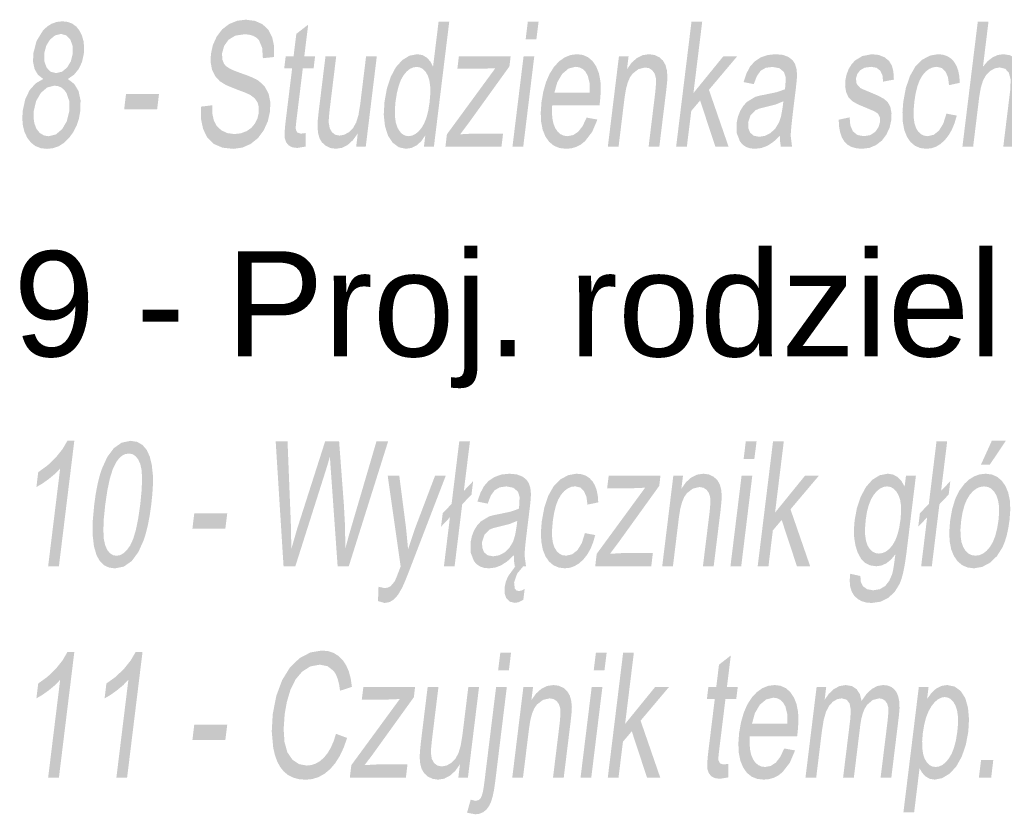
# Model space of a CAD drawing. Header units: millimetres. Extents: x 116 to 15750, y -6945 to 9999.
# Tile 78 of 150: x 6758 to 6958, y -1807 to -1646. Entities that reach past the tile are written whole.
import ezdxf

# ---------------------------------------------------------------- set-up
doc = ezdxf.new("R2010")
doc.units = ezdxf.units.MM
doc.layers.get('0').update_dxf_attribs({"color": 252})
doc.styles.get("Standard").update_dxf_attribs({"font": 'simplex.shx'})

msp = doc.modelspace()

# ---------------------------------------------------------------- hatches: boundary and pattern name
h = msp.add_hatch(color=7)
h.paths.add_polyline_path([(6762.32, -1657.72), (6761.24, -1656.86), (6760.55, -1655.7), (6760.24, -1654.25), (6760.29, -1652.54), (6760.95, -1649.99), (6762.25, -1647.88), (6763.11, -1647.05), (6764.05, -1646.46), (6765.08, -1646.11), (6766.2, -1645.99), (6767.29, -1646.11), (6768.24, -1646.47), (6769.05, -1647.07), (6769.71, -1647.92), (6770.2, -1648.94), (6770.51, -1650.06), (6770.63, -1651.29), (6770.56, -1652.63), (6770.19, -1654.28), (6769.52, -1655.7), (6768.56, -1656.86), (6767.31, -1657.72), (6768.62, -1658.72), (6769.49, -1660.18), (6769.9, -1662.05), (6769.85, -1664.24), (6769.56, -1665.8), (6769.08, -1667.24), (6768.41, -1668.54), (6767.56, -1669.71), (6766.58, -1670.68), (6765.49, -1671.38), (6764.32, -1671.79), (6763.05, -1671.93), (6761.82, -1671.79), (6760.74, -1671.37), (6759.83, -1670.68), (6759.08, -1669.71), (6758.51, -1668.52), (6758.17, -1667.2), (6758.05, -1665.74), (6758.15, -1664.15), (6758.64, -1661.88), (6759.53, -1660), (6760.77, -1658.6)])
h.paths.add_polyline_path([(6762.53, -1652.44), (6762.53, -1654.07), (6762.98, -1655.38), (6763.81, -1656.24), (6764.95, -1656.52), (6766.13, -1656.24), (6767.16, -1655.39), (6767.92, -1654.13), (6768.31, -1652.61), (6768.3, -1651.03), (6767.83, -1649.72), (6767.01, -1648.85), (6765.91, -1648.55), (6764.73, -1648.84), (6763.69, -1649.7), (6762.92, -1650.95)])
h.paths.add_polyline_path([(6760.39, -1664.17), (6760.33, -1665.49), (6760.51, -1666.75), (6760.93, -1667.86), (6761.59, -1668.68), (6762.44, -1669.2), (6763.39, -1669.36), (6764.86, -1669.01), (6766.15, -1667.93), (6767.11, -1666.3), (6767.61, -1664.27), (6767.61, -1662.22), (6767.03, -1660.55), (6766.55, -1659.9), (6765.98, -1659.44), (6765.32, -1659.17), (6764.58, -1659.07), (6763.12, -1659.44), (6761.84, -1660.53), (6760.88, -1662.17)])
h = msp.add_hatch(color=7)
h.dxf.hatch_style = 2
h.paths.add_polyline_path([(6794.41, -1663.34), (6796.67, -1663.06), (6796.71, -1664.8), (6797.02, -1666.19), (6797.61, -1667.29), (6798.56, -1668.17), (6799.78, -1668.73), (6801.2, -1668.92), (6802.49, -1668.77), (6803.65, -1668.34), (6804.63, -1667.67), (6805.37, -1666.78), (6805.88, -1665.74), (6806.15, -1664.6), (6806.16, -1663.48), (6805.91, -1662.51), (6805.37, -1661.69), (6804.5, -1661.01), (6804.06, -1660.79), (6803.41, -1660.5), (6802.55, -1660.17), (6801.48, -1659.77), (6799.5, -1658.96), (6798.25, -1658.19), (6797.27, -1657.12), (6796.64, -1655.82), (6796.36, -1654.33), (6796.41, -1652.66), (6796.82, -1650.8), (6797.61, -1649.07), (6798.73, -1647.6), (6800.15, -1646.53), (6801.78, -1645.87), (6803.52, -1645.66), (6805.35, -1645.89), (6806.89, -1646.57), (6808.09, -1647.69), (6808.89, -1649.25), (6809.28, -1651.13), (6809.27, -1653.25), (6806.99, -1653.49), (6806.84, -1651.38), (6806.2, -1649.85), (6805.68, -1649.32), (6805.01, -1648.93), (6804.2, -1648.7), (6803.25, -1648.62), (6801.37, -1648.9), (6800, -1649.74), (6799.12, -1650.97), (6798.7, -1652.44), (6798.71, -1653.68), (6799.11, -1654.69), (6799.53, -1655.13), (6800.23, -1655.59), (6801.19, -1656.04), (6802.43, -1656.5), (6803.7, -1656.95), (6804.75, -1657.37), (6805.57, -1657.76), (6806.18, -1658.12), (6807.38, -1659.28), (6808.15, -1660.71), (6808.5, -1662.4), (6808.44, -1664.32), (6808, -1666.29), (6807.16, -1668.15), (6805.98, -1669.75), (6804.49, -1670.94), (6802.78, -1671.68), (6800.94, -1671.93), (6798.75, -1671.68), (6797.02, -1670.93), (6795.71, -1669.67), (6794.83, -1667.9), (6794.38, -1665.75)])
h = msp.add_hatch(color=7)
h.paths.add_polyline_path([(6839.74, -1671.5), (6840.03, -1669.17), (6839.2, -1670.37), (6838.26, -1671.23), (6837.23, -1671.74), (6836.09, -1671.91), (6834.65, -1671.61), (6833.41, -1670.7), (6832.44, -1669.25), (6831.82, -1667.31), (6831.57, -1664.98), (6831.73, -1662.31), (6832.21, -1659.68), (6832.98, -1657.31), (6834.03, -1655.33), (6835.33, -1653.88), (6836.8, -1652.98), (6838.36, -1652.68), (6839.44, -1652.85), (6840.35, -1653.38), (6841.07, -1654.19), (6841.6, -1655.21), (6842.72, -1646.09), (6844.89, -1646.09), (6841.77, -1671.5)])
h.paths.add_polyline_path([(6833.97, -1662.31), (6833.83, -1663.97), (6833.85, -1665.4), (6834.03, -1666.61), (6834.36, -1667.6), (6834.81, -1668.36), (6835.34, -1668.91), (6835.94, -1669.24), (6836.61, -1669.35), (6837.31, -1669.24), (6837.98, -1668.93), (6838.63, -1668.41), (6839.25, -1667.68), (6839.8, -1666.73), (6840.26, -1665.57), (6840.62, -1664.18), (6840.88, -1662.57), (6841.03, -1660.81), (6841.02, -1659.3), (6840.86, -1658.04), (6840.54, -1657.03), (6840.09, -1656.26), (6839.56, -1655.7), (6838.95, -1655.37), (6838.25, -1655.26), (6837.53, -1655.37), (6836.85, -1655.69), (6836.21, -1656.22), (6835.6, -1656.96), (6835.05, -1657.93), (6834.6, -1659.15), (6834.24, -1660.61)])
h = msp.add_hatch(color=7)
h.paths.add_polyline_path([(6860.43, -1649.68), (6860.87, -1646.09), (6863.06, -1646.09), (6862.61, -1649.68)])
h.paths.add_polyline_path([(6857.75, -1671.5), (6860.01, -1653.09), (6862.19, -1653.09), (6859.94, -1671.5)])
h = msp.add_hatch(color=7)
h.dxf.hatch_style = 2
h.paths.add_polyline_path([(6891.04, -1671.5), (6894.16, -1646.09), (6896.34, -1646.09), (6894.56, -1660.58), (6900.65, -1653.09), (6903.47, -1653.09), (6897.71, -1659.92), (6901.71, -1671.5), (6899.02, -1671.5), (6895.92, -1662.09), (6894.12, -1664.21), (6893.22, -1671.5)])
h = msp.add_hatch(color=7)
h.dxf.hatch_style = 2
h.paths.add_polyline_path([(6949.27, -1671.5), (6952.39, -1646.09), (6954.57, -1646.09), (6953.45, -1655.21), (6954.4, -1654.1), (6955.41, -1653.31), (6956.48, -1652.83), (6957.62, -1652.68), (6958.93, -1652.88), (6960, -1653.48), (6960.79, -1654.44), (6961.24, -1655.71), (6961.37, -1657.45), (6961.19, -1659.84), (6959.76, -1671.5), (6957.58, -1671.5), (6959.01, -1659.84), (6959.08, -1657.82), (6958.71, -1656.43), (6957.96, -1655.63), (6956.84, -1655.37), (6955.87, -1655.55), (6954.92, -1656.08), (6954.08, -1656.93), (6953.46, -1658.03), (6953.01, -1659.5), (6952.68, -1661.43), (6951.45, -1671.5)])
h = msp.add_hatch(color=7)
h.dxf.hatch_style = 2
h.paths.add_polyline_path([(6815.69, -1668.71), (6815.67, -1671.47), (6813.98, -1671.74), (6812.94, -1671.61), (6812.2, -1671.2), (6811.72, -1670.58), (6811.45, -1669.79), (6811.4, -1669.23), (6811.42, -1668.43), (6811.5, -1667.39), (6811.64, -1666.11), (6812.94, -1655.52), (6811.33, -1655.52), (6811.63, -1653.09), (6813.23, -1653.09), (6813.79, -1648.54), (6816.2, -1646.67), (6815.41, -1653.09), (6817.6, -1653.09), (6817.31, -1655.52), (6815.11, -1655.52), (6813.79, -1666.28), (6813.68, -1667.38), (6813.69, -1668), (6813.98, -1668.61), (6814.71, -1668.83)])
h = msp.add_hatch(color=7)
h.dxf.hatch_style = 2
h.paths.add_polyline_path([(6825.96, -1671.5), (6826.29, -1668.79), (6825.3, -1670.16), (6824.23, -1671.13), (6823.06, -1671.72), (6821.82, -1671.91), (6820.73, -1671.76), (6819.76, -1671.29), (6818.98, -1670.59), (6818.48, -1669.72), (6818.21, -1668.67), (6818.1, -1667.41), (6818.14, -1666.22), (6818.32, -1664.5), (6819.72, -1653.09), (6821.9, -1653.09), (6820.65, -1663.3), (6820.52, -1664.43), (6820.43, -1665.35), (6820.39, -1666.07), (6820.38, -1666.59), (6820.57, -1667.69), (6821.02, -1668.53), (6821.7, -1669.06), (6822.59, -1669.23), (6823.56, -1669.05), (6824.51, -1668.51), (6825.35, -1667.66), (6825.97, -1666.55), (6826.43, -1665.04), (6826.77, -1662.96), (6827.98, -1653.09), (6830.16, -1653.09), (6827.91, -1671.5)])
h = msp.add_hatch(color=7)
h.dxf.hatch_style = 2
h.paths.add_polyline_path([(6844.11, -1671.5), (6844.42, -1668.97), (6854.27, -1655.52), (6851.8, -1655.62), (6846.55, -1655.62), (6846.85, -1653.09), (6857.38, -1653.09), (6857.13, -1655.16), (6848.72, -1666.84), (6847.11, -1668.97), (6849.88, -1668.81), (6855.84, -1668.81), (6855.51, -1671.5)])
h = msp.add_hatch(color=7)
h.paths.add_polyline_path([(6872.83, -1665.57), (6875.03, -1665.97), (6873.96, -1668.48), (6872.51, -1670.36), (6871.66, -1671.04), (6870.73, -1671.53), (6869.72, -1671.82), (6868.63, -1671.91), (6867.31, -1671.76), (6866.18, -1671.29), (6865.22, -1670.51), (6864.46, -1669.43), (6863.9, -1668.06), (6863.58, -1666.44), (6863.5, -1664.57), (6863.65, -1662.45), (6864.03, -1660.26), (6864.58, -1658.33), (6865.31, -1656.66), (6866.21, -1655.24), (6867.25, -1654.12), (6868.38, -1653.32), (6869.59, -1652.84), (6870.88, -1652.68), (6872.09, -1652.83), (6873.15, -1653.31), (6874.05, -1654.09), (6874.79, -1655.19), (6875.34, -1656.58), (6875.65, -1658.22), (6875.72, -1660.11), (6875.56, -1662.26), (6875.45, -1663.1), (6865.83, -1663.1), (6865.78, -1664.52), (6865.87, -1665.77), (6866.1, -1666.84), (6866.47, -1667.74), (6866.95, -1668.44), (6867.53, -1668.95), (6868.2, -1669.25), (6868.97, -1669.35), (6870.1, -1669.12), (6871.12, -1668.45), (6872.03, -1667.28)])
h.paths.add_polyline_path([(6866.27, -1660.53), (6873.46, -1660.53), (6873.43, -1658.5), (6873.07, -1657.05), (6872.61, -1656.26), (6872.04, -1655.69), (6871.36, -1655.36), (6870.58, -1655.24), (6869.15, -1655.6), (6867.87, -1656.68), (6866.87, -1658.37)])
h = msp.add_hatch(color=7)
h.dxf.hatch_style = 2
h.paths.add_polyline_path([(6877.15, -1671.5), (6879.41, -1653.09), (6881.37, -1653.09), (6881.05, -1655.71), (6882.01, -1654.38), (6883.07, -1653.44), (6884.24, -1652.87), (6885.53, -1652.68), (6886.62, -1652.83), (6887.6, -1653.28), (6888.36, -1653.97), (6888.86, -1654.84), (6889.15, -1655.91), (6889.26, -1657.15), (6889.21, -1658.34), (6889.01, -1660.18), (6887.62, -1671.5), (6885.44, -1671.5), (6886.81, -1660.3), (6886.95, -1658.64), (6886.91, -1657.45), (6886.66, -1656.61), (6886.19, -1655.95), (6885.53, -1655.52), (6884.73, -1655.38), (6883.39, -1655.7), (6882.17, -1656.65), (6881.63, -1657.42), (6881.18, -1658.48), (6880.83, -1659.82), (6880.56, -1661.45), (6879.33, -1671.5)])
h = msp.add_hatch(color=7)
h.paths.add_polyline_path([(6912.19, -1669.23), (6910.84, -1670.49), (6909.59, -1671.31), (6908.38, -1671.76), (6907.11, -1671.91), (6906.12, -1671.82), (6905.28, -1671.54), (6904.58, -1671.08), (6904.03, -1670.43), (6903.38, -1668.75), (6903.35, -1666.65), (6903.62, -1665.35), (6904.09, -1664.18), (6904.71, -1663.17), (6905.44, -1662.38), (6907.13, -1661.36), (6907.97, -1661.12), (6909.13, -1660.89), (6911.49, -1660.4), (6913.16, -1659.82), (6913.23, -1659.29), (6913.27, -1659), (6913.32, -1657.38), (6912.99, -1656.32), (6912.04, -1655.52), (6910.62, -1655.26), (6909.26, -1655.45), (6908.25, -1656.03), (6907.48, -1657.1), (6906.83, -1658.76), (6904.75, -1658.35), (6905.35, -1656.58), (6906.09, -1655.18), (6907.04, -1654.12), (6908.25, -1653.33), (6909.68, -1652.84), (6911.26, -1652.68), (6912.74, -1652.81), (6913.87, -1653.23), (6914.69, -1653.86), (6915.21, -1654.63), (6915.51, -1655.58), (6915.63, -1656.75), (6915.58, -1657.87), (6915.39, -1659.63), (6914.88, -1663.78), (6914.65, -1665.76), (6914.48, -1667.34), (6914.38, -1668.52), (6914.34, -1669.29), (6914.62, -1671.5), (6912.34, -1671.5), (6912.19, -1670.45)])
h.paths.add_polyline_path([(6912.85, -1662.26), (6911.29, -1662.9), (6909.15, -1663.44), (6907.96, -1663.74), (6907.17, -1664.07), (6906.18, -1665.08), (6905.69, -1666.56), (6905.72, -1667.7), (6906.1, -1668.64), (6906.83, -1669.26), (6907.93, -1669.47), (6909.15, -1669.27), (6910.28, -1668.68), (6911.24, -1667.75), (6911.98, -1666.52), (6912.4, -1665.22), (6912.71, -1663.4)])
h = msp.add_hatch(color=7)
h.dxf.hatch_style = 2
h.paths.add_polyline_path([(6924.11, -1666), (6926.33, -1665.52), (6926.47, -1667.16), (6926.99, -1668.36), (6927.9, -1669.1), (6929.19, -1669.35), (6930.53, -1669.13), (6931.54, -1668.47), (6932.2, -1667.52), (6932.52, -1666.42), (6932.47, -1665.48), (6932.08, -1664.76), (6931.35, -1664.28), (6929.98, -1663.7), (6928.04, -1662.89), (6926.82, -1662.2), (6926.1, -1661.45), (6925.64, -1660.45), (6925.42, -1659.28), (6925.46, -1657.98), (6925.71, -1656.8), (6926.13, -1655.7), (6926.72, -1654.74), (6927.42, -1653.96), (6928.92, -1653.05), (6930.86, -1652.68), (6932.26, -1652.83), (6933.44, -1653.3), (6934.34, -1654.04), (6934.92, -1654.99), (6935.23, -1656.24), (6935.33, -1657.84), (6933.14, -1658.26), (6933.01, -1657), (6932.57, -1656.04), (6931.8, -1655.44), (6930.7, -1655.24), (6929.38, -1655.42), (6928.46, -1655.95), (6927.88, -1656.73), (6927.61, -1657.62), (6927.75, -1658.71), (6928.49, -1659.54), (6929.09, -1659.83), (6930.31, -1660.34), (6932.18, -1661.14), (6933.37, -1661.79), (6934.11, -1662.47), (6934.61, -1663.42), (6934.85, -1664.63), (6934.8, -1666.09), (6934.46, -1667.61), (6933.8, -1669.03), (6932.88, -1670.25), (6931.7, -1671.16), (6930.35, -1671.73), (6928.89, -1671.91), (6927.72, -1671.82), (6926.72, -1671.54), (6925.9, -1671.08), (6925.25, -1670.42), (6924.75, -1669.59), (6924.4, -1668.57), (6924.18, -1667.38)])
h = msp.add_hatch(color=7)
h.dxf.hatch_style = 2
h.paths.add_polyline_path([(6946.02, -1664.76), (6948.12, -1665.16), (6947.69, -1666.66), (6947.14, -1667.99), (6946.48, -1669.14), (6945.71, -1670.12), (6944.85, -1670.91), (6943.93, -1671.47), (6942.96, -1671.8), (6941.93, -1671.91), (6940.69, -1671.76), (6939.62, -1671.3), (6938.71, -1670.53), (6937.98, -1669.45), (6937.44, -1668.08), (6937.14, -1666.44), (6937.08, -1664.54), (6937.24, -1662.37), (6937.76, -1659.57), (6938.58, -1657.15), (6939.69, -1655.19), (6941.09, -1653.8), (6942.67, -1652.96), (6944.3, -1652.68), (6945.29, -1652.77), (6946.17, -1653.06), (6946.92, -1653.53), (6947.55, -1654.19), (6948.06, -1655.03), (6948.42, -1656.03), (6948.65, -1657.19), (6948.73, -1658.5), (6946.55, -1658.97), (6946.33, -1657.35), (6945.82, -1656.18), (6945.05, -1655.48), (6944.07, -1655.24), (6943.27, -1655.35), (6942.52, -1655.67), (6941.83, -1656.19), (6941.18, -1656.93), (6940.61, -1657.9), (6940.14, -1659.11), (6939.77, -1660.57), (6939.5, -1662.28), (6939.35, -1664.01), (6939.35, -1665.48), (6939.51, -1666.7), (6939.83, -1667.67), (6940.27, -1668.4), (6940.82, -1668.93), (6941.47, -1669.24), (6942.22, -1669.35), (6943.43, -1669.07), (6944.5, -1668.22), (6945.38, -1666.79)])
h = msp.add_hatch(color=7)
h.dxf.hatch_style = 2
h.paths.add_polyline_path([(6778.77, -1663.87), (6779.16, -1660.74), (6785.86, -1660.74), (6785.48, -1663.87)])
h = msp.add_hatch(color=7)
h.dxf.hatch_style = 2
h.paths.add_polyline_path([(6765.5, -1756.82), (6763.31, -1756.82), (6765.75, -1736.94), (6764.71, -1738.02), (6763.42, -1739.09), (6762.09, -1740.03), (6760.92, -1740.71), (6761.29, -1737.69), (6763.17, -1736.33), (6764.86, -1734.71), (6766.24, -1732.99), (6767.22, -1731.31), (6768.63, -1731.31)])
h = msp.add_hatch(color=7)
h.paths.add_polyline_path([(6772.68, -1744.29), (6772.98, -1742.15), (6773.34, -1740.23), (6773.75, -1738.53), (6774.22, -1737.04), (6775.33, -1734.61), (6776.67, -1732.8), (6778.25, -1731.69), (6780.07, -1731.31), (6781.39, -1731.52), (6782.49, -1732.14), (6783.35, -1733.14), (6783.98, -1734.51), (6784.39, -1736.23), (6784.61, -1738.29), (6784.64, -1739.5), (6784.59, -1740.91), (6784.47, -1742.5), (6784.28, -1744.29), (6783.98, -1746.42), (6783.62, -1748.33), (6783.21, -1750.03), (6782.75, -1751.51), (6781.65, -1753.95), (6780.31, -1755.76), (6778.72, -1756.88), (6776.89, -1757.26), (6775.69, -1757.09), (6774.67, -1756.6), (6773.83, -1755.78), (6773.17, -1754.62), (6772.63, -1752.79), (6772.36, -1750.45), (6772.38, -1747.62)])
h.paths.add_polyline_path([(6774.92, -1744.29), (6774.63, -1747.16), (6774.54, -1749.51), (6774.64, -1751.33), (6774.93, -1752.62), (6775.36, -1753.53), (6775.88, -1754.17), (6776.5, -1754.56), (6777.2, -1754.69), (6777.94, -1754.56), (6778.65, -1754.17), (6779.33, -1753.52), (6779.99, -1752.61), (6780.59, -1751.31), (6781.14, -1749.49), (6781.62, -1747.15), (6782.04, -1744.29), (6782.32, -1741.42), (6782.42, -1739.07), (6782.32, -1737.25), (6782.03, -1735.96), (6781.6, -1735.06), (6781.07, -1734.41), (6780.45, -1734.02), (6779.73, -1733.89), (6779, -1734.01), (6778.32, -1734.35), (6777.69, -1734.92), (6777.11, -1735.72), (6776.44, -1737.12), (6775.85, -1739.02), (6775.35, -1741.41)])
h = msp.add_hatch(color=7)
h.dxf.hatch_style = 2
h.paths.add_polyline_path([(6811.19, -1756.82), (6809.59, -1731.42), (6812, -1731.42), (6812.67, -1748.07), (6812.78, -1753.27), (6813.31, -1751.45), (6813.71, -1750.06), (6813.99, -1749.1), (6814.16, -1748.57), (6819.65, -1731.42), (6822.49, -1731.42), (6823.46, -1744.28), (6823.71, -1748.92), (6823.74, -1753.27), (6824.44, -1750.69), (6825.3, -1747.74), (6830.09, -1731.42), (6832.46, -1731.42), (6824.46, -1756.82), (6822.19, -1756.82), (6820.82, -1737.46), (6820.74, -1736.37), (6820.68, -1735.51), (6820.65, -1734.88), (6820.63, -1734.48), (6820.16, -1736.11), (6819.74, -1737.46), (6813.59, -1756.82)])
h = msp.add_hatch(color=7)
h.dxf.hatch_style = 2
h.paths.add_polyline_path([(6845.03, -1746.87), (6843.22, -1748.78), (6843.56, -1746.05), (6845.37, -1744.14), (6846.93, -1731.42), (6849.1, -1731.42), (6847.86, -1741.5), (6849.75, -1739.51), (6849.42, -1742.23), (6847.53, -1744.22), (6845.98, -1756.82), (6843.81, -1756.82)])
h = msp.add_hatch(color=7)
h.paths.add_polyline_path([(6904.77, -1735), (6905.21, -1731.42), (6907.4, -1731.42), (6906.95, -1735)])
h.paths.add_polyline_path([(6902.09, -1756.82), (6904.35, -1738.42), (6906.53, -1738.42), (6904.28, -1756.82)])
h = msp.add_hatch(color=7)
h.dxf.hatch_style = 2
h.paths.add_polyline_path([(6907.63, -1756.82), (6910.75, -1731.42), (6912.94, -1731.42), (6911.16, -1745.91), (6917.24, -1738.42), (6920.06, -1738.42), (6914.3, -1745.24), (6918.3, -1756.82), (6915.61, -1756.82), (6912.51, -1747.41), (6910.71, -1749.53), (6909.82, -1756.82)])
h = msp.add_hatch(color=7)
h.dxf.hatch_style = 2
h.paths.add_polyline_path([(6942.1, -1746.87), (6940.29, -1748.78), (6940.62, -1746.05), (6942.44, -1744.14), (6944, -1731.42), (6946.17, -1731.42), (6944.93, -1741.5), (6946.81, -1739.51), (6946.48, -1742.23), (6944.59, -1744.22), (6943.05, -1756.82), (6940.88, -1756.82)])
h = msp.add_hatch(color=7)
h.paths.add_polyline_path([(6946.76, -1747.62), (6947.18, -1745.23), (6947.8, -1743.17), (6948.64, -1741.45), (6949.69, -1740.05), (6950.67, -1739.15), (6951.71, -1738.51), (6952.82, -1738.13), (6953.99, -1738), (6955.24, -1738.16), (6956.32, -1738.62), (6957.25, -1739.4), (6958.02, -1740.49), (6958.59, -1741.85), (6958.92, -1743.45), (6959.01, -1745.29), (6958.86, -1747.36), (6958.61, -1749.04), (6958.29, -1750.54), (6957.89, -1751.84), (6957.43, -1752.95), (6956.29, -1754.76), (6954.87, -1756.11), (6953.28, -1756.96), (6951.62, -1757.24), (6950.35, -1757.08), (6949.25, -1756.62), (6948.32, -1755.85), (6947.55, -1754.76), (6946.99, -1753.39), (6946.67, -1751.74), (6946.6, -1749.81)])
h.paths.add_polyline_path([(6949.01, -1747.62), (6948.87, -1749.28), (6948.9, -1750.71), (6949.08, -1751.92), (6949.43, -1752.91), (6949.91, -1753.68), (6950.49, -1754.23), (6951.16, -1754.56), (6951.94, -1754.67), (6952.73, -1754.56), (6953.48, -1754.23), (6954.19, -1753.68), (6954.86, -1752.91), (6955.45, -1751.91), (6955.94, -1750.68), (6956.32, -1749.21), (6956.6, -1747.52), (6956.73, -1745.92), (6956.7, -1744.52), (6956.5, -1743.33), (6956.15, -1742.34), (6955.67, -1741.57), (6955.09, -1741.02), (6954.43, -1740.69), (6953.67, -1740.58), (6952.87, -1740.69), (6952.11, -1741.02), (6951.4, -1741.57), (6950.73, -1742.34), (6950.14, -1743.32), (6949.65, -1744.53), (6949.28, -1745.97)])
h.paths.add_polyline_path([(6953.05, -1736.13), (6955.26, -1731.28), (6958.12, -1731.28), (6954.86, -1736.13)])
h = msp.add_hatch(color=7)
h.paths.add_polyline_path([(6858.06, -1754.55), (6856.71, -1755.81), (6855.47, -1756.63), (6854.25, -1757.09), (6852.99, -1757.24), (6852, -1757.15), (6851.16, -1756.87), (6850.46, -1756.41), (6849.91, -1755.76), (6849.26, -1754.07), (6849.23, -1751.97), (6849.5, -1750.68), (6849.96, -1749.5), (6850.59, -1748.49), (6851.31, -1747.71), (6853.01, -1746.68), (6853.84, -1746.45), (6855, -1746.22), (6857.36, -1745.72), (6859.03, -1745.14), (6859.11, -1744.62), (6859.15, -1744.33), (6859.2, -1742.7), (6858.86, -1741.64), (6857.92, -1740.85), (6856.5, -1740.58), (6855.14, -1740.78), (6854.13, -1741.36), (6853.36, -1742.42), (6852.71, -1744.08), (6850.62, -1743.67), (6851.23, -1741.9), (6851.97, -1740.51), (6852.92, -1739.44), (6854.13, -1738.65), (6855.56, -1738.16), (6857.14, -1738), (6858.62, -1738.14), (6859.75, -1738.56), (6860.56, -1739.18), (6861.09, -1739.95), (6861.39, -1740.9), (6861.51, -1742.07), (6861.46, -1743.2), (6861.27, -1744.95), (6860.76, -1749.11), (6860.52, -1751.09), (6860.35, -1752.66), (6860.25, -1753.84), (6860.22, -1754.62), (6860.5, -1756.82), (6858.22, -1756.82), (6858.07, -1755.77)])
h.paths.add_polyline_path([(6858.73, -1747.59), (6857.17, -1748.23), (6855.03, -1748.76), (6853.84, -1749.06), (6853.04, -1749.39), (6852.06, -1750.4), (6851.57, -1751.88), (6851.6, -1753.03), (6851.97, -1753.97), (6852.71, -1754.59), (6853.81, -1754.8), (6855.02, -1754.6), (6856.15, -1754.01), (6857.12, -1753.07), (6857.86, -1751.85), (6858.28, -1750.54), (6858.59, -1748.73)])
h.paths.add_polyline_path([(6859.95, -1756.82), (6858.7, -1758.32), (6858.09, -1760.13), (6858.22, -1761.36), (6858.54, -1761.74), (6859.07, -1761.87), (6859.65, -1761.75), (6860.23, -1761.45), (6859.95, -1763.67), (6859.04, -1764.12), (6858.23, -1764.27), (6857.18, -1764.02), (6856.49, -1763.33), (6856.15, -1762.32), (6856.16, -1761.09), (6856.4, -1759.97), (6856.86, -1758.86), (6858.35, -1756.82)])
h = msp.add_hatch(color=7)
h.dxf.hatch_style = 2
h.paths.add_polyline_path([(6872.49, -1750.08), (6874.58, -1750.48), (6874.15, -1751.98), (6873.61, -1753.31), (6872.95, -1754.46), (6872.17, -1755.45), (6871.31, -1756.23), (6870.39, -1756.79), (6869.42, -1757.13), (6868.39, -1757.24), (6867.15, -1757.08), (6866.08, -1756.62), (6865.18, -1755.85), (6864.44, -1754.77), (6863.91, -1753.4), (6863.61, -1751.77), (6863.54, -1749.86), (6863.71, -1747.69), (6864.23, -1744.89), (6865.04, -1742.47), (6866.15, -1740.52), (6867.56, -1739.12), (6869.13, -1738.28), (6870.77, -1738), (6871.76, -1738.1), (6872.63, -1738.38), (6873.38, -1738.86), (6874.02, -1739.52), (6874.52, -1740.36), (6874.88, -1741.36), (6875.11, -1742.51), (6875.2, -1743.83), (6873.01, -1744.29), (6872.79, -1742.67), (6872.28, -1741.5), (6871.52, -1740.8), (6870.54, -1740.57), (6869.74, -1740.67), (6868.99, -1740.99), (6868.29, -1741.52), (6867.65, -1742.26), (6867.07, -1743.23), (6866.6, -1744.44), (6866.23, -1745.9), (6865.96, -1747.6), (6865.81, -1749.33), (6865.81, -1750.81), (6865.97, -1752.03), (6866.29, -1752.99), (6866.74, -1753.73), (6867.28, -1754.25), (6867.93, -1754.57), (6868.68, -1754.67), (6869.9, -1754.39), (6870.97, -1753.55), (6871.85, -1752.12)])
h = msp.add_hatch(color=7)
h.dxf.hatch_style = 2
h.paths.add_polyline_path([(6888.21, -1756.82), (6890.47, -1738.42), (6892.43, -1738.42), (6892.11, -1741.04), (6893.06, -1739.71), (6894.12, -1738.76), (6895.3, -1738.19), (6896.58, -1738), (6897.68, -1738.15), (6898.65, -1738.6), (6899.41, -1739.29), (6899.92, -1740.17), (6900.2, -1741.23), (6900.32, -1742.47), (6900.26, -1743.67), (6900.07, -1745.51), (6898.68, -1756.82), (6896.49, -1756.82), (6897.87, -1745.63), (6898.01, -1743.96), (6897.96, -1742.78), (6897.71, -1741.93), (6897.24, -1741.27), (6896.59, -1740.85), (6895.79, -1740.71), (6894.45, -1741.02), (6893.22, -1741.97), (6892.68, -1742.75), (6892.24, -1743.8), (6891.88, -1745.15), (6891.62, -1746.77), (6890.39, -1756.82)])
h = msp.add_hatch(color=7)
h.paths.add_polyline_path([(6926.45, -1758.35), (6928.51, -1758.8), (6928.61, -1760.01), (6929, -1760.85), (6929.88, -1761.49), (6931.11, -1761.71), (6932.48, -1761.49), (6933.56, -1760.84), (6934.38, -1759.8), (6934.98, -1758.42), (6935.13, -1757.81), (6935.28, -1756.94), (6935.45, -1755.81), (6935.63, -1754.41), (6934.74, -1755.47), (6933.8, -1756.22), (6932.8, -1756.67), (6931.76, -1756.82), (6930.53, -1756.65), (6929.49, -1756.14), (6928.64, -1755.28), (6927.99, -1754.08), (6927.52, -1752.65), (6927.26, -1751.07), (6927.2, -1749.37), (6927.34, -1747.52), (6927.81, -1744.98), (6928.6, -1742.66), (6929.66, -1740.68), (6930.96, -1739.22), (6932.45, -1738.31), (6934.09, -1738), (6935.16, -1738.17), (6936.08, -1738.66), (6936.87, -1739.48), (6937.52, -1740.63), (6937.79, -1738.42), (6939.81, -1738.42), (6937.86, -1754.33), (6937.57, -1756.32), (6937.25, -1758), (6936.89, -1759.37), (6936.49, -1760.42), (6935.5, -1762.02), (6934.2, -1763.25), (6932.62, -1764.03), (6930.8, -1764.29), (6929.72, -1764.2), (6928.77, -1763.92), (6927.95, -1763.45), (6927.26, -1762.81), (6926.75, -1761.97), (6926.44, -1760.95), (6926.34, -1759.74)])
h.paths.add_polyline_path([(6929.61, -1747.29), (6929.47, -1748.98), (6929.48, -1750.42), (6929.65, -1751.62), (6929.97, -1752.58), (6930.41, -1753.31), (6930.95, -1753.83), (6931.57, -1754.14), (6932.29, -1754.24), (6933.02, -1754.14), (6933.72, -1753.83), (6934.38, -1753.31), (6935.01, -1752.59), (6935.57, -1751.64), (6936.04, -1750.46), (6936.4, -1749.05), (6936.67, -1747.4), (6936.8, -1745.81), (6936.77, -1744.43), (6936.59, -1743.26), (6936.24, -1742.3), (6935.78, -1741.55), (6935.24, -1741.01), (6934.63, -1740.69), (6933.93, -1740.58), (6933.21, -1740.69), (6932.53, -1741.01), (6931.87, -1741.54), (6931.24, -1742.28), (6930.68, -1743.22), (6930.22, -1744.37), (6929.86, -1745.73)])
h = msp.add_hatch(color=7)
h.dxf.hatch_style = 2
h.paths.add_polyline_path([(6830.4, -1763.91), (6830.51, -1760.99), (6831.73, -1761.26), (6832.39, -1761.17), (6832.93, -1760.91), (6833.77, -1759.94), (6834.14, -1759.13), (6834.72, -1757.62), (6835.01, -1756.86), (6832.38, -1738.42), (6834.73, -1738.42), (6836.11, -1749.08), (6836.52, -1753.34), (6837.93, -1749.14), (6842, -1738.42), (6844.18, -1738.42), (6836.98, -1757.14), (6836.44, -1758.53), (6835.97, -1759.69), (6835.57, -1760.62), (6835.25, -1761.31), (6834.46, -1762.65), (6833.64, -1763.57), (6832.75, -1764.11), (6831.75, -1764.29)])
h = msp.add_hatch(color=7)
h.dxf.hatch_style = 2
h.paths.add_polyline_path([(6874.58, -1756.82), (6874.89, -1754.29), (6884.73, -1740.85), (6882.26, -1740.95), (6877.01, -1740.95), (6877.32, -1738.42), (6887.85, -1738.42), (6887.6, -1740.48), (6879.19, -1752.16), (6877.58, -1754.29), (6880.35, -1754.13), (6886.31, -1754.13), (6885.98, -1756.82)])
h = msp.add_hatch(color=7)
h.dxf.hatch_style = 2
h.paths.add_polyline_path([(6792.65, -1749.2), (6793.03, -1746.06), (6799.74, -1746.06), (6799.35, -1749.2)])
h = msp.add_hatch(color=7)
h.dxf.hatch_style = 2
h.paths.add_polyline_path([(6765.5, -1799.81), (6763.31, -1799.81), (6765.75, -1779.92), (6764.71, -1781), (6763.42, -1782.07), (6762.09, -1783.02), (6760.92, -1783.69), (6761.29, -1780.67), (6763.17, -1779.31), (6764.86, -1777.69), (6766.24, -1775.97), (6767.22, -1774.29), (6768.63, -1774.29)])
h = msp.add_hatch(color=7)
h.dxf.hatch_style = 2
h.paths.add_polyline_path([(6779.37, -1799.81), (6777.19, -1799.81), (6779.63, -1779.92), (6778.58, -1781), (6777.29, -1782.07), (6775.96, -1783.02), (6774.79, -1783.69), (6775.16, -1780.67), (6777.05, -1779.31), (6778.73, -1777.69), (6780.11, -1775.97), (6781.09, -1774.29), (6782.5, -1774.29)])
h = msp.add_hatch(color=7)
h.dxf.hatch_style = 2
h.paths.add_polyline_path([(6821.86, -1790.9), (6824.12, -1791.74), (6823.43, -1793.7), (6822.63, -1795.4), (6821.71, -1796.86), (6820.68, -1798.06), (6819.55, -1799.01), (6818.34, -1799.69), (6817.06, -1800.1), (6815.71, -1800.24), (6814.36, -1800.13), (6813.16, -1799.82), (6812.12, -1799.3), (6811.24, -1798.57), (6810.5, -1797.64), (6809.9, -1796.52), (6809.43, -1795.22), (6809.09, -1793.72), (6808.79, -1790.44), (6808.99, -1786.91), (6809.71, -1783.2), (6810.9, -1779.99), (6812.5, -1777.39), (6814.47, -1775.5), (6816.67, -1774.35), (6818.97, -1773.96), (6820.24, -1774.08), (6821.37, -1774.45), (6822.36, -1775.06), (6823.22, -1775.91), (6823.93, -1776.98), (6824.48, -1778.24), (6824.86, -1779.71), (6825.09, -1781.36), (6822.68, -1782.14), (6822.49, -1780.85), (6822.21, -1779.75), (6821.84, -1778.83), (6821.37, -1778.11), (6820.16, -1777.16), (6818.57, -1776.84), (6816.64, -1777.19), (6814.97, -1778.25), (6813.6, -1779.89), (6812.57, -1782.02), (6811.86, -1784.42), (6811.42, -1786.89), (6811.21, -1789.93), (6811.38, -1792.56), (6811.97, -1794.67), (6813, -1796.17), (6814.34, -1797.06), (6815.88, -1797.36), (6816.83, -1797.26), (6817.74, -1796.96), (6818.61, -1796.45), (6819.42, -1795.73), (6820.16, -1794.82), (6820.81, -1793.71), (6821.38, -1792.4)])
h = msp.add_hatch(color=7)
h.paths.add_polyline_path([(6854.83, -1778.02), (6855.28, -1774.4), (6857.46, -1774.4), (6857.02, -1778.02)])
h.paths.add_polyline_path([(6848.51, -1806.95), (6849.26, -1804.29), (6850.25, -1804.54), (6850.86, -1804.38), (6851.33, -1803.91), (6851.52, -1803.47), (6851.71, -1802.8), (6851.88, -1801.89), (6852.04, -1800.74), (6854.42, -1781.4), (6856.6, -1781.4), (6854.22, -1800.81), (6853.99, -1802.38), (6853.71, -1803.69), (6853.39, -1804.74), (6853.02, -1805.54), (6852.47, -1806.3), (6851.81, -1806.84), (6851.05, -1807.16), (6850.18, -1807.27)])
h = msp.add_hatch(color=7)
h.paths.add_polyline_path([(6874.28, -1777.99), (6874.72, -1774.4), (6876.91, -1774.4), (6876.46, -1777.99)])
h.paths.add_polyline_path([(6871.6, -1799.81), (6873.86, -1781.4), (6876.04, -1781.4), (6873.78, -1799.81)])
h = msp.add_hatch(color=7)
h.dxf.hatch_style = 2
h.paths.add_polyline_path([(6877.14, -1799.81), (6880.26, -1774.4), (6882.44, -1774.4), (6880.66, -1788.89), (6886.75, -1781.4), (6889.57, -1781.4), (6883.81, -1788.23), (6887.81, -1799.81), (6885.12, -1799.81), (6882.02, -1790.39), (6880.22, -1792.51), (6879.32, -1799.81)])
h = msp.add_hatch(color=7)
h.dxf.hatch_style = 2
h.paths.add_polyline_path([(6901.65, -1797.02), (6901.63, -1799.77), (6899.94, -1800.05), (6898.9, -1799.91), (6898.16, -1799.51), (6897.68, -1798.89), (6897.42, -1798.1), (6897.37, -1797.54), (6897.38, -1796.74), (6897.46, -1795.7), (6897.6, -1794.42), (6898.9, -1783.83), (6897.3, -1783.83), (6897.59, -1781.4), (6899.2, -1781.4), (6899.76, -1776.84), (6902.16, -1774.97), (6901.37, -1781.4), (6903.57, -1781.4), (6903.27, -1783.83), (6901.07, -1783.83), (6899.75, -1794.59), (6899.64, -1795.69), (6899.65, -1796.3), (6899.95, -1796.91), (6900.67, -1797.14)])
h = msp.add_hatch(color=7)
h.dxf.hatch_style = 2
h.paths.add_polyline_path([(6824.67, -1799.81), (6824.98, -1797.27), (6834.83, -1783.83), (6832.36, -1783.93), (6827.11, -1783.93), (6827.42, -1781.4), (6837.94, -1781.4), (6837.69, -1783.46), (6829.28, -1795.14), (6827.67, -1797.27), (6830.45, -1797.12), (6836.4, -1797.12), (6836.07, -1799.81)])
h = msp.add_hatch(color=7)
h.dxf.hatch_style = 2
h.paths.add_polyline_path([(6846.74, -1799.81), (6847.07, -1797.1), (6846.09, -1798.47), (6845.01, -1799.44), (6843.85, -1800.03), (6842.6, -1800.22), (6841.52, -1800.06), (6840.55, -1799.6), (6839.77, -1798.89), (6839.27, -1798.03), (6838.99, -1796.98), (6838.88, -1795.72), (6838.93, -1794.53), (6839.1, -1792.8), (6840.5, -1781.4), (6842.69, -1781.4), (6841.44, -1791.61), (6841.31, -1792.73), (6841.22, -1793.65), (6841.17, -1794.38), (6841.17, -1794.9), (6841.35, -1796), (6841.8, -1796.84), (6842.48, -1797.36), (6843.37, -1797.54), (6844.34, -1797.36), (6845.3, -1796.82), (6846.14, -1795.97), (6846.76, -1794.86), (6847.21, -1793.34), (6847.56, -1791.26), (6848.77, -1781.4), (6850.95, -1781.4), (6848.69, -1799.81)])
h = msp.add_hatch(color=7)
h.dxf.hatch_style = 2
h.paths.add_polyline_path([(6857.71, -1799.81), (6859.97, -1781.4), (6861.93, -1781.4), (6861.61, -1784.02), (6862.57, -1782.69), (6863.63, -1781.74), (6864.81, -1781.17), (6866.09, -1780.98), (6867.19, -1781.13), (6868.16, -1781.58), (6868.92, -1782.28), (6869.42, -1783.15), (6869.71, -1784.21), (6869.83, -1785.45), (6869.77, -1786.65), (6869.57, -1788.49), (6868.18, -1799.81), (6866, -1799.81), (6867.37, -1788.61), (6867.51, -1786.94), (6867.47, -1785.76), (6867.22, -1784.91), (6866.75, -1784.25), (6866.09, -1783.83), (6865.29, -1783.69), (6863.95, -1784.01), (6862.73, -1784.95), (6862.19, -1785.73), (6861.74, -1786.79), (6861.39, -1788.13), (6861.13, -1789.76), (6859.89, -1799.81)])
h = msp.add_hatch(color=7)
h.paths.add_polyline_path([(6913.02, -1793.88), (6915.23, -1794.28), (6914.16, -1796.78), (6912.71, -1798.66), (6911.86, -1799.35), (6910.93, -1799.83), (6909.92, -1800.12), (6908.83, -1800.22), (6907.51, -1800.06), (6906.38, -1799.6), (6905.42, -1798.82), (6904.66, -1797.73), (6904.1, -1796.36), (6903.78, -1794.75), (6903.7, -1792.88), (6903.85, -1790.76), (6904.23, -1788.57), (6904.78, -1786.64), (6905.51, -1784.96), (6906.41, -1783.55), (6907.45, -1782.43), (6908.58, -1781.62), (6909.79, -1781.14), (6911.08, -1780.98), (6912.29, -1781.14), (6913.35, -1781.61), (6914.25, -1782.4), (6914.99, -1783.5), (6915.54, -1784.88), (6915.85, -1786.52), (6915.92, -1788.42), (6915.76, -1790.57), (6915.65, -1791.4), (6906.03, -1791.4), (6905.98, -1792.83), (6906.07, -1794.08), (6906.3, -1795.15), (6906.67, -1796.05), (6907.15, -1796.75), (6907.73, -1797.25), (6908.4, -1797.55), (6909.16, -1797.65), (6910.3, -1797.43), (6911.32, -1796.76), (6912.23, -1795.59)])
h.paths.add_polyline_path([(6906.47, -1788.84), (6913.66, -1788.84), (6913.63, -1786.8), (6913.27, -1785.35), (6912.81, -1784.56), (6912.24, -1784), (6911.56, -1783.66), (6910.78, -1783.55), (6909.35, -1783.91), (6908.07, -1784.99), (6907.07, -1786.67)])
h = msp.add_hatch(color=7)
h.dxf.hatch_style = 2
h.paths.add_polyline_path([(6917.35, -1799.81), (6919.61, -1781.4), (6921.56, -1781.4), (6921.25, -1783.98), (6922.1, -1782.76), (6923.12, -1781.81), (6924.28, -1781.19), (6925.52, -1780.98), (6926.8, -1781.2), (6927.76, -1781.83), (6928.42, -1782.85), (6928.76, -1784.21), (6929.76, -1782.8), (6930.82, -1781.79), (6931.95, -1781.18), (6933.14, -1780.98), (6934.03, -1781.08), (6934.79, -1781.36), (6935.41, -1781.84), (6935.9, -1782.5), (6936.24, -1783.36), (6936.44, -1784.43), (6936.48, -1785.7), (6936.36, -1787.17), (6934.81, -1799.81), (6932.63, -1799.81), (6934.06, -1788.21), (6934.2, -1786.6), (6934.18, -1785.51), (6933.97, -1784.77), (6933.57, -1784.19), (6933.01, -1783.81), (6932.32, -1783.69), (6931.04, -1784.01), (6929.91, -1784.98), (6929.42, -1785.73), (6929.03, -1786.66), (6928.72, -1787.79), (6928.5, -1789.11), (6927.19, -1799.81), (6925, -1799.81), (6926.47, -1787.84), (6926.56, -1786.03), (6926.32, -1784.73), (6925.71, -1783.95), (6924.7, -1783.69), (6923.79, -1783.86), (6922.91, -1784.38), (6922.13, -1785.24), (6921.53, -1786.41), (6921.06, -1788.04), (6920.7, -1790.25), (6919.53, -1799.81)])
h = msp.add_hatch(color=7)
h.paths.add_polyline_path([(6937.27, -1806.86), (6940.4, -1781.4), (6942.38, -1781.4), (6942.09, -1783.79), (6942.99, -1782.57), (6943.94, -1781.69), (6944.98, -1781.16), (6946.18, -1780.98), (6947.69, -1781.29), (6948.93, -1782.2), (6949.86, -1783.66), (6950.41, -1785.62), (6950.61, -1787.94), (6950.47, -1790.46), (6949.96, -1793.15), (6949.13, -1795.55), (6948.02, -1797.55), (6946.65, -1799.02), (6945.15, -1799.92), (6943.66, -1800.22), (6942.64, -1800.06), (6941.77, -1799.56), (6941.08, -1798.82), (6940.55, -1797.9), (6939.45, -1806.86)])
h.paths.add_polyline_path([(6941.22, -1790.71), (6941.08, -1792.37), (6941.1, -1793.8), (6941.27, -1794.99), (6941.59, -1795.96), (6942.03, -1796.7), (6942.55, -1797.23), (6943.15, -1797.55), (6943.82, -1797.65), (6944.54, -1797.54), (6945.22, -1797.22), (6945.89, -1796.67), (6946.53, -1795.89), (6947.11, -1794.9), (6947.58, -1793.65), (6947.96, -1792.17), (6948.24, -1790.44), (6948.38, -1788.8), (6948.36, -1787.37), (6948.19, -1786.16), (6947.87, -1785.18), (6947.43, -1784.41), (6946.92, -1783.86), (6946.33, -1783.54), (6945.66, -1783.42), (6944.97, -1783.54), (6944.29, -1783.89), (6943.62, -1784.47), (6942.97, -1785.29), (6942.37, -1786.33), (6941.88, -1787.58), (6941.5, -1789.04)])
h = msp.add_hatch(color=7)
h.dxf.hatch_style = 2
h.paths.add_polyline_path([(6792.65, -1792.18), (6793.03, -1789.04), (6799.74, -1789.04), (6799.35, -1792.18)])
h = msp.add_hatch(color=7)
h.dxf.hatch_style = 2
h.paths.add_polyline_path([(6952.62, -1799.81), (6953.06, -1796.25), (6955.55, -1796.25), (6955.12, -1799.81)])

# ---------------------------------------------------------------- texts
at = {"color": 7, "insert": (6756.24, -1692.74), "char_height": 21.4093, "attachment_point": 1}
msp.add_mtext('{\\fArial|b0|i0|c0;9 - Proj. rodzielnia energetyczna IP-65}', dxfattribs=at)

doc.saveas('drawing.dxf')
